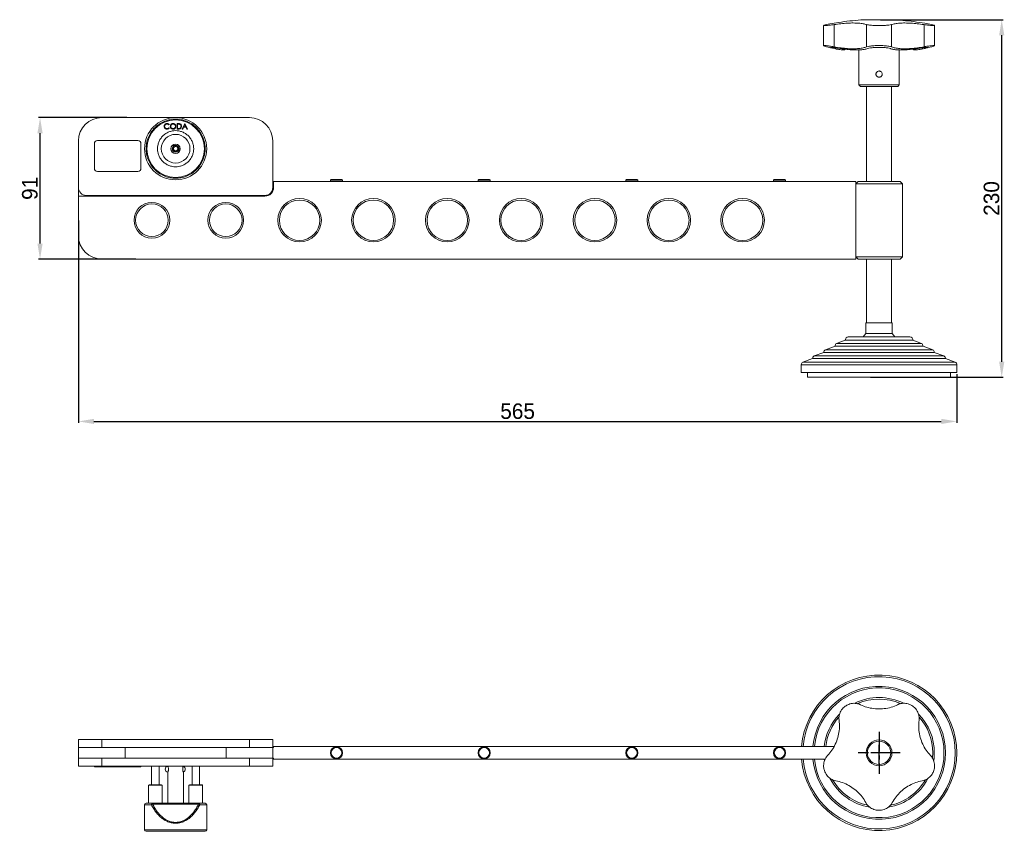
# Model space of a CAD drawing. Header units: millimetres. Extents: x -1125 to 150, y 330 to 914.
# Tile 1 of 3: x -1125 to -491, y 330 to 852. Entities that reach past the tile are written whole.
import ezdxf

# ---------------------------------------------------------------- set-up
doc = ezdxf.new("R2010")
doc.units = ezdxf.units.MM
doc.header["$PDSIZE"] = -1
doc.linetypes.add('CENTERX2', pattern=[20.32, 12.7, -2.54, 2.54, -2.54])
doc.dimstyles.new('ISO-25', dxfattribs={"dimtxt": 2.5, "dimasz": 2.5, "dimexe": 1.25, "dimexo": 0.625, "dimtad": 1, "dimtxsty": 'Standard', "dimcen": 2.5, "dimadec": 0, "dimazin": 0, "dimtfac": 1, "dimtmove": 0, "dimatfit": 3, "dimfxl": 0, "dimarcsym": 0})

# ---------------------------------------------------------------- blocks, each defined once
blk = doc.blocks.new('*D1')
at = {"color": 0, "lineweight": -2}
for p, q in [((-1086.84, 722.9), (-1086.84, 592.72)), ((-521.84, 624.14), (-521.84, 592.72)), ((-1076.84, 593.72), (-531.84, 593.72))]:
    blk.add_line(p, q, dxfattribs=at)
at = {"color": 0}
for points in [[(-1076.84, 595.39), (-1076.84, 592.06), (-1086.84, 593.72)], [(-531.84, 595.39), (-531.84, 592.06), (-521.84, 593.72)]]:
    blk.add_solid(points, dxfattribs=at)
at = {"layer": 'Defpoints', "color": 0}
for p in [(-1086.84, 723.9), (-521.84, 625.14), (-521.84, 593.72)]:
    blk.add_point(p, dxfattribs=at)
at = {"color": 0, "insert": (-804.34, 600.25), "char_height": 10, "attachment_point": 5}
blk.add_mtext('565', dxfattribs=at)
blk = doc.blocks.new('*D2')
at = {"color": 0, "lineweight": -2}
for p, q in [((-570.84, 852.14), (-491.94, 852.14)), ((-492.94, 632.14), (-492.94, 842.14)), ((-577.45, 622.14), (-491.94, 622.14))]:
    blk.add_line(p, q, dxfattribs=at)
at = {"color": 0}
for points in [[(-494.61, 842.14), (-491.28, 842.14), (-492.94, 852.14)], [(-494.61, 632.14), (-491.28, 632.14), (-492.94, 622.14)]]:
    blk.add_solid(points, dxfattribs=at)
at = {"layer": 'Defpoints', "color": 0}
for p in [(-571.84, 852.14), (-492.94, 852.14), (-578.45, 622.14)]:
    blk.add_point(p, dxfattribs=at)
at = {"color": 0, "insert": (-499.47, 737.14), "char_height": 10, "attachment_point": 5, "rotation": 90}
blk.add_mtext('230', dxfattribs=at)
blk = doc.blocks.new('*D3')
at = {"color": 0, "lineweight": -2}
for p, q in [((-1055.64, 789.14), (-1112.54, 789.14)), ((-1111.54, 708.14), (-1111.54, 779.14)), ((-1049.99, 698.14), (-1112.54, 698.14))]:
    blk.add_line(p, q, dxfattribs=at)
at = {"color": 0}
for points in [[(-1113.21, 779.14), (-1109.87, 779.14), (-1111.54, 789.14)], [(-1113.21, 708.14), (-1109.87, 708.14), (-1111.54, 698.14)]]:
    blk.add_solid(points, dxfattribs=at)
at = {"layer": 'Defpoints', "color": 0}
for p in [(-1111.54, 789.14), (-1054.64, 789.14), (-1048.99, 698.14)]:
    blk.add_point(p, dxfattribs=at)
at = {"color": 0, "insert": (-1118.07, 743.64), "char_height": 10, "attachment_point": 5, "rotation": 90}
blk.add_mtext('91', dxfattribs=at)

msp = doc.modelspace()

# ---------------------------------------------------------------- linework, layer by layer
at = {"linetype": 'Continuous', "lineweight": 15}
for p, q in [((-603.45, 849.42), (-605.7, 848.97)), ((-600.76, 834.72), (-600.76, 848.97)), ((-563.54, 852.14), (-580.14, 852.14)), ((-579.83, 834.72), (-579.83, 848.97)), ((-563.85, 834.72), (-563.85, 848.97)), ((-542.92, 834.72), (-542.92, 848.97)), ((-537.98, 848.97), (-540.23, 849.42)), ((-607.52, 848.43), (-607.52, 835.41)), ((-536.16, 835.4), (-536.16, 848.42)), ((-605.7, 834.72), (-603.44, 834.16)), ((-603.43, 834.18), (-603.18, 834.12)), ((-599.76, 834.07), (-599.76, 833.35)), ((-599.38, 833.28), (-599.12, 833.23)), ((-584.84, 832.68), (-584.84, 810.14)), ((-558.84, 810.14), (-558.84, 832.69)), ((-543.92, 833.35), (-543.92, 834.07)), ((-540.21, 834.17), (-537.98, 834.72)), ((-584.84, 810.14), (-583.84, 809.14)), ((-584.84, 810.14), (-558.84, 810.14)), ((-583.84, 809.14), (-559.84, 809.14)), ((-579.84, 809.14), (-579.84, 748.14)), ((-563.84, 748.14), (-563.84, 809.14)), ((-559.84, 809.14), (-558.84, 810.14)), ((-976.84, 789.14), (-1071.84, 789.14)), ((-1028.32, 784.66), (-1028.6, 784.45)), ((-1028.6, 782.66), (-1028.32, 782.45)), ((-1023.39, 785.3), (-1022.68, 785.3)), ((-1023.39, 781.8), (-1023.39, 785.3)), ((-1022.3, 781.8), (-1023.39, 781.8)), ((-1022.83, 784.95), (-1023.07, 784.95)), ((-1023.07, 784.95), (-1023.07, 782.16)), ((-1023.07, 782.16), (-1022.67, 782.16)), ((-1020.07, 781.8), (-1018.41, 785.3)), ((-1019.73, 781.8), (-1020.07, 781.8)), ((-1019.19, 782.93), (-1019.73, 781.8)), ((-1017.61, 782.93), (-1019.19, 782.93)), ((-1018.39, 784.62), (-1019.02, 783.29)), ((-1019.02, 783.29), (-1017.77, 783.29)), ((-1018.41, 785.3), (-1018.36, 785.3)), ((-1017.77, 783.29), (-1018.39, 784.62)), ((-1018.36, 785.3), (-1016.75, 781.8)), ((-1017.09, 781.8), (-1017.61, 782.93)), ((-1016.75, 781.8), (-1017.09, 781.8)), ((-1086.84, 774.14), (-1086.84, 744.14)), ((-1074.61, 774.47), (-1048.61, 774.47)), ((-961.84, 744.14), (-961.84, 774.14)), ((-1076.61, 756.47), (-1076.61, 772.47)), ((-1046.61, 772.47), (-1046.61, 756.47)), ((-1048.61, 754.47), (-1074.61, 754.47)), ((-961.84, 748.14), (-961.34, 748.14)), ((-961.34, 748.14), (-586.84, 748.14)), ((-961.34, 748.14), (-961.34, 744.14)), ((-924.74, 748.84), (-924.74, 748.14)), ((-916.94, 748.84), (-924.74, 748.84)), ((-924.24, 749.34), (-917.44, 749.34)), ((-916.94, 748.14), (-916.94, 748.84)), ((-829.74, 748.84), (-829.74, 748.14)), ((-821.94, 748.84), (-829.74, 748.84)), ((-829.24, 749.34), (-822.44, 749.34)), ((-821.94, 748.14), (-821.94, 748.84)), ((-734.74, 748.84), (-734.74, 748.14)), ((-727.18, 748.84), (-734.74, 748.84)), ((-734.24, 749.34), (-727.65, 749.34)), ((-727.65, 749.34), (-727.44, 749.34)), ((-726.94, 748.84), (-727.18, 748.84)), ((-726.94, 748.14), (-726.94, 748.84)), ((-639.74, 748.84), (-639.74, 748.14)), ((-631.94, 748.84), (-639.74, 748.84)), ((-639.24, 749.34), (-632.44, 749.34)), ((-631.94, 748.14), (-631.94, 748.84)), ((-585.34, 748.14), (-586.84, 746.64)), ((-586.84, 748.14), (-586.84, 698.14)), ((-585.34, 748.14), (-571.84, 748.14)), ((-571.84, 748.14), (-558.34, 748.14)), ((-556.84, 746.64), (-558.34, 748.14)), ((-1086.84, 738.64), (-1086.84, 744.14)), ((-571.84, 746.64), (-586.84, 746.64)), ((-556.84, 746.64), (-571.84, 746.64)), ((-556.84, 699.64), (-556.84, 746.64)), ((-966.84, 738.64), (-1086.84, 738.64)), ((-1086.84, 713.14), (-1086.84, 738.64)), ((-1081.84, 739.14), (-966.84, 739.14)), ((-586.84, 698.14), (-1071.84, 698.14)), ((-586.84, 699.64), (-585.34, 698.14)), ((-586.84, 699.64), (-571.84, 699.64)), ((-571.84, 698.14), (-585.34, 698.14)), ((-579.84, 698.14), (-579.84, 657.14)), ((-571.84, 699.64), (-556.84, 699.64)), ((-558.34, 698.14), (-571.84, 698.14)), ((-563.84, 657.14), (-563.84, 698.14)), ((-558.34, 698.14), (-556.84, 699.64)), ((-580.34, 657.14), (-580.34, 650.34)), ((-563.34, 657.14), (-580.34, 657.14)), ((-563.34, 650.34), (-563.34, 657.14)), ((-580.34, 650.34), (-582.06, 648.14)), ((-563.34, 650.34), (-580.34, 650.34)), ((-561.62, 648.14), (-563.34, 650.34)), ((-600.15, 642.14), (-606.38, 639.87)), ((-537.3, 639.87), (-606.38, 639.87)), ((-543.53, 642.14), (-600.15, 642.14)), ((-593.6, 645.89), (-599.15, 643.87)), ((-544.53, 643.87), (-599.15, 643.87)), ((-550.08, 645.89), (-593.6, 645.89)), ((-544.53, 643.87), (-550.08, 645.89)), ((-537.3, 639.87), (-543.53, 642.14)), ((-614.61, 634.14), (-620.84, 631.87)), ((-529.07, 634.14), (-614.61, 634.14)), ((-607.38, 638.14), (-613.61, 635.87)), ((-530.07, 635.87), (-613.61, 635.87)), ((-536.3, 638.14), (-607.38, 638.14)), ((-530.07, 635.87), (-536.3, 638.14)), ((-522.84, 631.87), (-529.07, 634.14)), ((-621.84, 630.14), (-621.84, 625.14)), ((-521.84, 630.14), (-621.84, 630.14)), ((-522.84, 631.87), (-620.84, 631.87)), ((-521.84, 625.14), (-521.84, 630.14)), ((-521.84, 625.14), (-621.84, 625.14)), ((-617.84, 625.14), (-617.84, 622.14)), ((-525.84, 622.14), (-617.84, 622.14)), ((-525.84, 622.14), (-525.84, 625.14)), ((-1086.84, 389.06), (-1086.84, 384.06)), ((-1086.84, 389.06), (-1071.84, 389.06)), ((-1071.84, 389.06), (-1071.84, 384.06)), ((-1071.84, 389.06), (-976.84, 389.06)), ((-976.84, 389.06), (-976.84, 384.06)), ((-976.84, 389.06), (-961.84, 389.06)), ((-961.84, 389.06), (-961.84, 384.06)), ((-1086.84, 384.06), (-1071.84, 384.06)), ((-1086.84, 377.06), (-1086.84, 384.06)), ((-1071.84, 384.06), (-976.84, 384.06)), ((-1056.84, 377.06), (-1056.84, 384.06)), ((-991.84, 377.06), (-991.84, 384.06)), ((-976.84, 384.06), (-961.84, 384.06)), ((-961.34, 384.56), (-961.84, 384.56)), ((-961.84, 384.06), (-961.84, 377.06)), ((-961.34, 384.06), (-961.84, 384.06)), ((-961.34, 384.56), (-961.34, 384.06)), ((-600.77, 384.56), (-961.34, 384.56)), ((-537.3, 380.56), (-537.46, 377.29)), ((-1086.84, 372.06), (-1086.84, 377.06)), ((-1071.84, 377.06), (-1086.84, 377.06)), ((-1071.84, 372.06), (-1071.84, 377.06)), ((-976.84, 377.06), (-1071.84, 377.06)), ((-976.84, 372.06), (-976.84, 377.06)), ((-961.84, 377.06), (-976.84, 377.06)), ((-961.84, 372.06), (-961.84, 377.06)), ((-961.84, 377.06), (-961.34, 377.06)), ((-961.34, 376.56), (-961.84, 376.56)), ((-961.34, 377.06), (-961.34, 376.56)), ((-961.34, 376.56), (-606.37, 376.56)), ((-606.99, 375.35), (-607.15, 376.56)), ((-1071.84, 372.06), (-1086.84, 372.06)), ((-1076.61, 372.06), (-1076.61, 371.56)), ((-1076.61, 371.56), (-1074.61, 371.56)), ((-1074.61, 372.06), (-1074.61, 371.56)), ((-1074.61, 371.56), (-1048.61, 371.56)), ((-976.84, 372.06), (-1071.84, 372.06)), ((-1048.61, 372.06), (-1048.61, 371.56)), ((-1048.61, 371.56), (-1046.61, 371.56)), ((-1046.61, 372.06), (-1046.61, 371.56)), ((-1039.74, 372.06), (-1039.74, 360.06)), ((-1034.94, 360.06), (-1034.94, 372.06)), ((-1029.34, 372.06), (-1029.34, 372.04)), ((-1029.34, 368.08), (-1029.34, 348.06)), ((-1019.34, 372.04), (-1019.34, 372.06)), ((-1019.34, 348.06), (-1019.34, 368.08)), ((-1013.74, 372.06), (-1013.74, 360.06)), ((-1008.94, 360.06), (-1008.94, 372.06)), ((-961.84, 372.06), (-976.84, 372.06)), ((-1041.34, 360.06), (-1041.74, 359.66)), ((-1041.74, 359.66), (-1041.74, 348.06)), ((-1037.34, 359.66), (-1041.74, 359.66)), ((-1041.34, 360.06), (-1033.34, 360.06)), ((-1032.94, 359.66), (-1037.34, 359.66)), ((-1032.94, 359.66), (-1033.34, 360.06)), ((-1032.94, 348.06), (-1032.94, 359.66)), ((-1015.34, 360.06), (-1015.74, 359.66)), ((-1015.74, 359.66), (-1015.74, 348.06)), ((-1012.79, 359.66), (-1015.74, 359.66)), ((-1015.34, 360.06), (-1007.34, 360.06)), ((-1006.94, 359.66), (-1012.79, 359.66)), ((-1006.94, 359.66), (-1007.34, 360.06)), ((-1006.94, 348.06), (-1006.94, 359.66)), ((-1044.34, 347.06), (-1044.34, 331.06)), ((-1039.9, 347.06), (-1044.34, 347.06)), ((-1039.46, 347.76), (-1039.12, 347.58)), ((-1039.12, 348.06), (-1009.55, 348.06)), ((-1039.12, 347.58), (-1009.55, 347.58)), ((-1009.55, 347.58), (-1009.22, 347.76)), ((-1004.34, 347.06), (-1008.78, 347.06)), ((-1004.34, 331.06), (-1004.34, 347.06)), ((-1044.34, 331.06), (-1004.34, 331.06)), ((-1043.34, 330.06), (-1005.34, 330.06)), ((-1042.84, 330.06), (-1024.34, 330.06)), ((-1024.34, 330.06), (-1005.84, 330.06))]:
    msp.add_line(p, q, dxfattribs=at)
at = {"linetype": 'CENTERX2'}
for p, q in [((-571.84, 394.06), (-571.84, 367.06)), ((-571.84, 373.06), (-571.84, 388.06)), ((-558.34, 380.56), (-585.34, 380.56)), ((-564.34, 380.56), (-579.34, 380.56))]:
    msp.add_line(p, q, dxfattribs=at)
at = {"linetype": 'Continuous', "lineweight": 15, "flags": 128}
msp.add_lwpolyline([(-536.3, 380.56), (-536.48, 377.02), (-536.64, 375.68)], dxfattribs=at)
at = {"linetype": 'Continuous', "lineweight": 15}
for centre, radius in [((-1024.34, 769.14), 20), ((-1024.34, 769.14), 18.5), ((-1024.34, 769.14), 9.24), ((-1024.34, 769.14), 3), ((-1024.34, 769.14), 2.25), ((-1024.34, 769.14), 1.9), ((-1024.34, 769.14), 1.4), ((-944.59, 723.14), 14), ((-944.59, 723.14), 13), ((-897.09, 723.14), 14), ((-897.09, 723.14), 13), ((-849.59, 723.14), 14), ((-849.59, 723.14), 13), ((-802.09, 723.14), 14), ((-802.09, 723.14), 13), ((-754.59, 723.14), 14), ((-754.59, 723.14), 13), ((-707.09, 723.14), 14), ((-707.09, 723.14), 13), ((-659.59, 723.14), 14), ((-659.59, 723.14), 13), ((-1039.59, 723.14), 11.5), ((-1039.59, 723.14), 10.5), ((-992.09, 723.14), 11.5), ((-992.09, 723.14), 10.5), ((-571.84, 380.56), 8.3), ((-571.84, 380.56), 7.5), ((-920.84, 380.56), 3.9), ((-920.84, 380.56), 3.4), ((-825.84, 380.56), 3.9), ((-825.84, 380.56), 3.4), ((-730.84, 380.56), 3.9), ((-730.84, 380.56), 3.4), ((-635.84, 380.56), 3.9), ((-635.84, 380.56), 3.4)]:
    msp.add_circle(centre, radius, dxfattribs=at)
for centre, radius, start, end in [((-1071.84, 774.14), 15, 90, 180), ((-976.84, 774.14), 15, 0, 90), ((-1074.61, 772.47), 2, 90, 180), ((-1048.61, 772.47), 2, 0, 90), ((-1074.61, 756.47), 2, 180, 270), ((-1048.61, 756.47), 2, 270, 0), ((-924.24, 748.84), 0.5, 90, 180), ((-917.44, 748.84), 0.5, 0, 90), ((-829.24, 748.84), 0.5, 90, 180), ((-822.44, 748.84), 0.5, 0, 90), ((-734.24, 748.84), 0.5, 90, 180), ((-727.44, 748.84), 0.5, 0, 90), ((-639.24, 748.84), 0.5, 90, 180), ((-632.44, 748.84), 0.5, 0, 90), ((-1081.84, 744.14), 5, 180, 270), ((-966.84, 744.14), 5, 270, 0), ((-966.84, 744.14), 5.5, 270, 0), ((-1071.84, 713.14), 15, 180, 270), ((-591.59, 646.12), 2.02, 90, 186.42297), ((-552.09, 646.12), 2.02, 353.57703, 90), ((-605.38, 638.14), 2, 120, 180), ((-598.15, 642.14), 2, 120.00001, 180), ((-545.53, 642.14), 2, 0, 59.99999), ((-538.3, 638.14), 2, 360, 60), ((-612.61, 634.14), 2, 120, 180), ((-531.07, 634.14), 2, 360, 60), ((-619.84, 630.14), 2, 120.00001, 180), ((-523.84, 630.14), 2, 0, 59.99999), ((-571.84, 380.56), 50, 0, 175.41143), ((-571.84, 380.56), 49, 0, 175.31758), ((-571.84, 380.56), 42.77, 0, 174.63351), ((-571.84, 380.56), 41.77, 0, 174.50464), ((-571.84, 380.56), 35.54, 63.58409, 116.13794), ((-571.84, 380.56), 34.54, 66.5507, 113.56654), ((-571.84, 380.56), 35.54, 0, 44.25019), ((-571.84, 380.56), 35.54, 136.10727, 173.53729), ((-571.84, 380.56), 34.54, 138.39685, 173.34934), ((-571.84, 380.56), 34.54, 0, 41.55099), ((-571.84, 380.56), 50, 184.58857, 0), ((-571.84, 380.56), 49, 184.68242, 0), ((-571.84, 380.56), 42.77, 185.36649, 0), ((-571.84, 380.56), 41.77, 185.49536, 0), ((-1029.04, 370.06), 2, 98.18779, 261.89616), ((-1020.15, 370.06), 2, 0, 68.87005), ((-1020.15, 370.06), 2, 292.04184, 360), ((-571.84, 380.56), 35.54, 208.11222, 260.26178), ((-571.84, 380.56), 34.54, 210.14672, 257.78397), ((-571.84, 380.56), 35.54, 279.61573, 332.13563), ((-571.84, 380.56), 34.54, 282.48553, 329.57151), ((-1043.34, 347.06), 1, 90, 180), ((-1005.34, 347.06), 1, 0, 90), ((-1043.34, 331.06), 1, 180, 270), ((-1005.34, 331.06), 1, 270, 0)]:
    msp.add_arc(centre, radius, start, end, dxfattribs=at)
for points, knots in [([(-605.7, 848.97), (-606.26, 848.84), (-607.36, 848.58), (-607.65, 848.38), (-607.08, 848.31), (-605.63, 848.4), (-603.37, 848.63), (-601.56, 848.87), (-600.76, 848.97)], [0, 0, 0, 0, 0.181899, 0.363864, 0.499994, 0.679809, 0.859595, 1, 1, 1, 1]), ([(-580.05, 852.11), (-581.19, 852.06), (-584.74, 851.92), (-590.68, 851.34), (-597.35, 850.51), (-601.59, 849.74), (-603.44, 849.4)], [0, 0, 0, 0, 0.145082, 0.452167, 0.759943, 1, 1, 1, 1]), ([(-600.76, 848.97), (-599.31, 849.18), (-596.37, 849.6), (-592.2, 849.94), (-588.3, 850.06), (-584.9, 849.93), (-581.98, 849.59), (-580.55, 849.18), (-579.83, 848.97)], [0, 0, 0, 0, 0.165532, 0.335782, 0.50134, 0.671801, 0.833673, 1, 1, 1, 1]), ([(-579.83, 848.97), (-579.07, 848.84), (-577.55, 848.58), (-574.64, 848.38), (-571.57, 848.31), (-568.51, 848.4), (-565.72, 848.63), (-564.42, 848.87), (-563.85, 848.97)], [0, 0, 0, 0, 0.181901, 0.363866, 0.499991, 0.67981, 0.859591, 1, 1, 1, 1]), ([(-563.85, 848.97), (-563.13, 849.18), (-561.67, 849.6), (-558.72, 849.94), (-555.25, 850.06), (-551.4, 849.93), (-547.25, 849.59), (-544.37, 849.18), (-542.92, 848.97)], [0, 0, 0, 0, 0.165534, 0.335783, 0.501343, 0.6718, 0.833677, 1, 1, 1, 1]), ([(-540.23, 849.42), (-540.38, 849.45), (-542.84, 849.95), (-547.68, 850.68), (-554.75, 851.53), (-560.05, 852), (-562.99, 852.09), (-563.54, 852.11)], [0, 0, 0, 0, 0.018991, 0.321106, 0.624565, 0.929215, 1, 1, 1, 1]), ([(-542.92, 848.97), (-541.89, 848.84), (-539.84, 848.58), (-537.76, 848.38), (-536.43, 848.31), (-535.98, 848.4), (-536.53, 848.63), (-537.53, 848.87), (-537.98, 848.97)], [0, 0, 0, 0, 0.181901, 0.363867, 0.499994, 0.679805, 0.859583, 1, 1, 1, 1]), ([(-600.76, 834.72), (-601.78, 834.88), (-603.83, 835.21), (-605.92, 835.46), (-607.25, 835.54), (-607.69, 835.44), (-607.16, 835.14), (-606.15, 834.85), (-605.7, 834.72)], [0, 0, 0, 0, 0.1818454, 0.3638011, 0.4999867, 0.6785782, 0.8571112, 1, 1, 1, 1]), ([(-599.76, 833.35), (-600.45, 833.5), (-601.85, 833.8), (-603.01, 834.14), (-603.29, 834.34), (-602.62, 834.38), (-601.11, 834.25), (-598.93, 833.98), (-596.75, 833.65), (-595.39, 833.42), (-594.94, 833.35)], [0, 0, 0, 0, 0.135537, 0.271135, 0.405255, 0.537471, 0.668693, 0.800259, 0.933332, 1, 1, 1, 1]), ([(-579.83, 834.72), (-580.53, 834.46), (-581.95, 833.96), (-584.81, 833.53), (-588.18, 833.36), (-592, 833.5), (-596.24, 833.92), (-599.24, 834.45), (-600.76, 834.72)], [0, 0, 0, 0, 0.161786, 0.3281375, 0.4899607, 0.6566293, 0.8256469, 1, 1, 1, 1]), ([(-593.87, 833.08), (-593.85, 833.03), (-593.78, 832.82), (-594.28, 832.67), (-595.38, 832.64), (-597.14, 832.83), (-598.84, 833.17), (-599.76, 833.35)], [0, 0, 0, 0, 0.079295, 0.302369, 0.519275, 0.742553, 1, 1, 1, 1]), ([(-594.94, 833.35), (-593.74, 833.19), (-591.33, 832.88), (-587.95, 832.66), (-584.84, 832.64), (-581.95, 832.83), (-580.45, 833.17), (-579.64, 833.35)], [0, 0, 0, 0, 0.190637, 0.386741, 0.577414, 0.773692, 1, 1, 1, 1]), ([(-563.85, 834.72), (-564.6, 834.88), (-566.12, 835.21), (-569.03, 835.46), (-572.1, 835.54), (-575.16, 835.44), (-577.95, 835.14), (-579.25, 834.85), (-579.83, 834.72)], [0, 0, 0, 0, 0.181854, 0.363796, 0.499991, 0.678581, 0.857118, 1, 1, 1, 1]), ([(-579.64, 833.35), (-579.27, 833.5), (-578.53, 833.8), (-576.41, 834.14), (-573.84, 834.34), (-571.05, 834.38), (-568.37, 834.25), (-566.09, 833.98), (-564.68, 833.65), (-564.2, 833.42), (-564.04, 833.35)], [0, 0, 0, 0, 0.135542, 0.271132, 0.405254, 0.53747, 0.668696, 0.800256, 0.933331, 1, 1, 1, 1]), ([(-564.04, 833.35), (-563.37, 833.19), (-562.01, 832.88), (-559.37, 832.66), (-556.33, 832.64), (-552.79, 832.83), (-550.16, 833.17), (-548.74, 833.35)], [0, 0, 0, 0, 0.190635, 0.38674, 0.57741, 0.773692, 1, 1, 1, 1]), ([(-542.92, 834.72), (-544.33, 834.46), (-547.19, 833.96), (-551.29, 833.53), (-555.13, 833.36), (-558.56, 833.5), (-561.6, 833.92), (-563.09, 834.45), (-563.85, 834.72)], [0, 0, 0, 0, 0.161782, 0.328137, 0.48996, 0.656629, 0.825645, 1, 1, 1, 1]), ([(-543.92, 833.35), (-544.7, 833.19), (-546.27, 832.88), (-548.03, 832.66), (-549.23, 832.65), (-549.86, 832.78), (-549.8, 833.01), (-549.78, 833.09)], [0, 0, 0, 0, 0.216844, 0.439881, 0.656754, 0.880008, 1, 1, 1, 1]), ([(-548.74, 833.35), (-547.82, 833.5), (-545.96, 833.8), (-543.49, 834.14), (-541.63, 834.34), (-540.58, 834.38), (-540.43, 834.25), (-541.2, 833.98), (-542.51, 833.65), (-543.57, 833.42), (-543.92, 833.35)], [0, 0, 0, 0, 0.135544, 0.271134, 0.405263, 0.537472, 0.668694, 0.800267, 0.933334, 1, 1, 1, 1]), ([(-537.98, 834.72), (-537.42, 834.88), (-536.32, 835.21), (-536.03, 835.46), (-536.59, 835.54), (-538.04, 835.44), (-540.3, 835.14), (-542.11, 834.85), (-542.92, 834.72)], [0, 0, 0, 0, 0.181851, 0.363804, 0.499989, 0.678581, 0.857114, 1, 1, 1, 1]), ([(-542.82, 833.59), (-542.62, 833.63), (-541.74, 833.79), (-540.88, 834.01), (-540.22, 834.18)], [0, 0, 0, 0, 0.236377, 1, 1, 1, 1]), ([(-569.84, 817.14), (-569.86, 816.91), (-569.9, 816.47), (-570.24, 815.87), (-570.75, 815.42), (-571.38, 815.15), (-572.06, 815.11), (-572.72, 815.3), (-573.27, 815.69), (-573.67, 816.24), (-573.86, 816.9), (-573.83, 817.58), (-573.57, 818.21), (-573.13, 818.72), (-572.53, 819.06), (-571.86, 819.18), (-571.19, 819.07), (-570.59, 818.75), (-570.13, 818.25), (-569.88, 817.68), (-569.85, 817.3), (-569.84, 817.14)], [0, 0, 0, 0, 0.053255, 0.106494, 0.16013, 0.214038, 0.267507, 0.320539, 0.373779, 0.427568, 0.481401, 0.534681, 0.587686, 0.641113, 0.695006, 0.748685, 0.801817, 0.854904, 0.908523, 0.962428, 1, 1, 1, 1]), ([(-1024.34, 750.14), (-1025.5, 750.2), (-1027.89, 750.33), (-1031.43, 751.38), (-1034.83, 753.14), (-1037.87, 755.61), (-1039.93, 758.15), (-1041.24, 760.38), (-1042.28, 762.67), (-1043.12, 765.59), (-1043.45, 769.14), (-1043.12, 772.68), (-1042.1, 776.23), (-1040.34, 779.63), (-1037.87, 782.67), (-1035.33, 784.73), (-1033.09, 786.04), (-1030.81, 787.08), (-1027.88, 787.92), (-1024.34, 788.24), (-1020.79, 787.92), (-1017.25, 786.9), (-1013.85, 785.14), (-1010.81, 782.67), (-1008.74, 780.13), (-1007.44, 777.89), (-1006.4, 775.61), (-1005.56, 772.68), (-1005.23, 769.14), (-1005.56, 765.59), (-1006.58, 762.05), (-1008.34, 758.65), (-1010.81, 755.61), (-1013.35, 753.54), (-1015.58, 752.24), (-1017.87, 751.2), (-1020.79, 750.33), (-1023.18, 750.2), (-1024.34, 750.14)], [0, 0, 0, 0, 0.0291243, 0.0599927, 0.0921447, 0.1249791, 0.1578135, 0.1739077, 0.1900069, 0.2208754, 0.2499996, 0.2791238, 0.3099923, 0.3421445, 0.3749788, 0.4078132, 0.4239075, 0.4400065, 0.4708749, 0.4999992, 0.5291235, 0.5599929, 0.5921449, 0.6249793, 0.6578136, 0.6739079, 0.6900067, 0.7208754, 0.7499996, 0.7791239, 0.8099926, 0.8421443, 0.8749787, 0.9078131, 0.9239082, 0.9400064, 0.9708757, 1, 1, 1, 1]), ([(-1031.73, 783.57), (-1031.7, 783.85), (-1031.64, 784.4), (-1031.12, 785), (-1030.5, 785.35), (-1030.07, 785.38), (-1029.85, 785.39)], [0, 0, 0, 0, 0.2795215, 0.5590832, 0.7793565, 1, 1, 1, 1]), ([(-1029.85, 785.39), (-1029.52, 785.36), (-1028.91, 785.29), (-1028.5, 784.85), (-1028.32, 784.66)], [0, 0, 0, 0, 0.55952, 1, 1, 1, 1]), ([(-1027.79, 783.54), (-1027.75, 783.81), (-1027.69, 784.35), (-1027.21, 784.96), (-1026.61, 785.33), (-1026.18, 785.37), (-1025.97, 785.39)], [0, 0, 0, 0, 0.279738, 0.559331, 0.779677, 1, 1, 1, 1]), ([(-1025.97, 785.39), (-1025.69, 785.37), (-1025.15, 785.31), (-1024.53, 784.81), (-1024.16, 784.2), (-1024.12, 783.77), (-1024.11, 783.56)], [0, 0, 0, 0, 0.279772, 0.559377, 0.779583, 1, 1, 1, 1]), ([(-1024.34, 780.77), (-1023.63, 780.73), (-1022.17, 780.65), (-1020, 780), (-1017.92, 778.93), (-1016.06, 777.42), (-1014.55, 775.56), (-1013.47, 773.48), (-1012.84, 771.31), (-1012.65, 769.14), (-1012.84, 766.97), (-1013.47, 764.8), (-1014.55, 762.72), (-1016.06, 760.86), (-1017.92, 759.35), (-1020, 758.27), (-1022.17, 757.64), (-1024.34, 757.44), (-1026.51, 757.64), (-1028.68, 758.27), (-1030.76, 759.35), (-1032.62, 760.86), (-1034.13, 762.72), (-1035.21, 764.8), (-1035.83, 766.97), (-1036.03, 769.14), (-1035.83, 771.31), (-1035.21, 773.48), (-1034.13, 775.56), (-1032.62, 777.42), (-1030.76, 778.93), (-1028.68, 780), (-1026.51, 780.65), (-1025.05, 780.73), (-1024.34, 780.77)], [0, 0, 0, 0, 0.02913, 0.060003, 0.09216, 0.125, 0.15784, 0.189997, 0.220872, 0.25, 0.279129, 0.310003, 0.342161, 0.375001, 0.407841, 0.439998, 0.470871, 0.500001, 0.529129, 0.560004, 0.592161, 0.625001, 0.65784, 0.689997, 0.720871, 0.750001, 0.77913, 0.810004, 0.842161, 0.875, 0.90784, 0.939997, 0.970872, 1, 1, 1, 1]), ([(-1031.29, 782.33), (-1031.44, 782.54), (-1031.69, 782.92), (-1031.72, 783.37), (-1031.73, 783.57)], [0, 0, 0, 0, 0.559016, 1, 1, 1, 1]), ([(-1029.87, 785.04), (-1030.09, 785.01), (-1030.54, 784.96), (-1031.06, 784.58), (-1031.37, 784.08), (-1031.4, 783.73), (-1031.42, 783.55)], [0, 0, 0, 0, 0.279854, 0.559515, 0.779687, 1, 1, 1, 1]), ([(-1031.42, 783.55), (-1031.39, 783.32), (-1031.34, 782.87), (-1030.9, 782.38), (-1030.38, 782.11), (-1030.03, 782.09), (-1029.85, 782.07)], [0, 0, 0, 0, 0.279423, 0.558909, 0.779253, 1, 1, 1, 1]), ([(-1029.85, 781.71), (-1030.16, 781.74), (-1030.71, 781.79), (-1031.11, 782.16), (-1031.29, 782.33)], [0, 0, 0, 0, 0.559764, 1, 1, 1, 1]), ([(-1028.6, 784.45), (-1028.8, 784.64), (-1029.16, 784.98), (-1029.65, 785.02), (-1029.87, 785.04)], [0, 0, 0, 0, 0.558395, 1, 1, 1, 1]), ([(-1029.85, 782.07), (-1029.58, 782.11), (-1029.09, 782.17), (-1028.75, 782.51), (-1028.6, 782.66)], [0, 0, 0, 0, 0.558793, 1, 1, 1, 1]), ([(-1028.32, 782.45), (-1028.43, 782.33), (-1028.65, 782.08), (-1029.17, 781.78), (-1029.59, 781.74), (-1029.85, 781.71)], [0, 0, 0, 0, 0.280418, 0.560766, 1, 1, 1, 1]), ([(-1025.94, 781.71), (-1026.21, 781.74), (-1026.75, 781.8), (-1027.36, 782.3), (-1027.73, 782.9), (-1027.77, 783.33), (-1027.79, 783.54)], [0, 0, 0, 0, 0.279692, 0.559354, 0.779643, 1, 1, 1, 1]), ([(-1025.95, 785.04), (-1026.17, 785.01), (-1026.62, 784.95), (-1027.12, 784.56), (-1027.42, 784.06), (-1027.46, 783.71), (-1027.47, 783.54)], [0, 0, 0, 0, 0.279626, 0.559346, 0.779627, 1, 1, 1, 1]), ([(-1027.47, 783.54), (-1027.44, 783.32), (-1027.39, 782.88), (-1026.97, 782.4), (-1026.47, 782.12), (-1026.13, 782.09), (-1025.95, 782.07)], [0, 0, 0, 0, 0.279413, 0.559081, 0.779479, 1, 1, 1, 1]), ([(-1024.42, 783.56), (-1024.45, 783.78), (-1024.5, 784.22), (-1024.93, 784.7), (-1025.43, 784.98), (-1025.78, 785.02), (-1025.95, 785.04)], [0, 0, 0, 0, 0.27948, 0.558872, 0.7795, 1, 1, 1, 1]), ([(-1025.95, 782.07), (-1025.73, 782.1), (-1025.29, 782.15), (-1024.77, 782.53), (-1024.47, 783.03), (-1024.44, 783.38), (-1024.42, 783.56)], [0, 0, 0, 0, 0.279847, 0.559381, 0.779643, 1, 1, 1, 1]), ([(-1024.11, 783.56), (-1024.14, 783.28), (-1024.2, 782.74), (-1024.7, 782.14), (-1025.3, 781.77), (-1025.73, 781.73), (-1025.94, 781.71)], [0, 0, 0, 0, 0.279636, 0.559353, 0.779615, 1, 1, 1, 1]), ([(-1021.75, 784.85), (-1021.95, 784.88), (-1022.31, 784.94), (-1022.67, 784.95), (-1022.83, 784.95)], [0, 0, 0, 0, 0.559495, 1, 1, 1, 1]), ([(-1022.68, 785.3), (-1022.47, 785.3), (-1022.1, 785.3), (-1021.73, 785.22), (-1021.57, 785.18)], [0, 0, 0, 0, 0.560411, 1, 1, 1, 1]), ([(-1022.67, 782.16), (-1022.48, 782.16), (-1022.15, 782.16), (-1021.82, 782.22), (-1021.67, 782.25)], [0, 0, 0, 0, 0.560406, 1, 1, 1, 1]), ([(-1020.52, 783.51), (-1020.54, 783.25), (-1020.59, 782.72), (-1021.05, 782.1), (-1021.68, 781.82), (-1022.1, 781.81), (-1022.3, 781.8)], [0, 0, 0, 0, 0.280124, 0.559272, 0.77885, 1, 1, 1, 1]), ([(-1020.83, 783.51), (-1020.84, 783.67), (-1020.86, 784), (-1021.08, 784.41), (-1021.39, 784.71), (-1021.63, 784.8), (-1021.75, 784.85)], [0, 0, 0, 0, 0.280177, 0.559773, 0.779793, 1, 1, 1, 1]), ([(-1021.67, 782.25), (-1021.53, 782.31), (-1021.25, 782.44), (-1020.9, 782.88), (-1020.86, 783.27), (-1020.83, 783.51)], [0, 0, 0, 0, 0.280529, 0.56101, 1, 1, 1, 1]), ([(-1021.57, 785.18), (-1021.39, 785.09), (-1021.04, 784.92), (-1020.6, 784.33), (-1020.55, 783.82), (-1020.52, 783.51)], [0, 0, 0, 0, 0.280275, 0.560717, 1, 1, 1, 1]), ([(-552.08, 648.14), (-552.15, 648.14), (-552.28, 648.14), (-553.38, 648.14), (-555.2, 648.14), (-557.77, 648.14), (-560.93, 648.14), (-564.47, 648.14), (-568.15, 648.14), (-571.84, 648.14), (-575.53, 648.14), (-579.21, 648.14), (-582.75, 648.14), (-585.91, 648.14), (-588.47, 648.14), (-590.34, 648.14), (-591.27, 648.14), (-591.79, 648.14), (-591.6, 648.14), (-591.6, 648.14)], [0, 0, 0, 0, 0.0582569, 0.1200054, 0.1843196, 0.2499964, 0.3156747, 0.3799898, 0.4417359, 0.4999949, 0.5582521, 0.6199982, 0.6843133, 0.7499915, 0.8156695, 0.8799829, 0.9417314, 0.9999883, 1, 1, 1, 1]), ([(-584.78, 411.96), (-585.88, 412.19), (-588.08, 412.64), (-591.17, 411.93), (-593.89, 410.45), (-596.06, 408.23), (-597.45, 405.39), (-597.63, 403.43), (-597.71, 402.57)], [0, 0, 0, 0, 0.181902, 0.363866, 0.499988, 0.679811, 0.859595, 1, 1, 1, 1]), ([(-558.9, 411.96), (-560.24, 411.34), (-562.96, 410.08), (-567.37, 409.04), (-571.92, 408.67), (-576.4, 409.06), (-580.77, 410.11), (-583.43, 411.34), (-584.78, 411.96)], [0, 0, 0, 0, 0.1655297, 0.3357803, 0.5013377, 0.6718011, 0.8336738, 1, 1, 1, 1]), ([(-545.97, 402.57), (-546.1, 403.69), (-546.35, 405.92), (-547.98, 408.64), (-550.22, 410.77), (-553.01, 412.14), (-556.14, 412.59), (-558.06, 412.15), (-558.9, 411.96)], [0, 0, 0, 0, 0.181902, 0.363864, 0.499996, 0.67981, 0.859586, 1, 1, 1, 1]), ([(-597.71, 402.57), (-597.53, 401.1), (-597.17, 398.13), (-597.54, 393.62), (-598.6, 389.17), (-600.35, 385.03), (-602.7, 381.2), (-604.69, 379.05), (-605.7, 377.96)], [0, 0, 0, 0, 0.16553, 0.335783, 0.501342, 0.671803, 0.833675, 1, 1, 1, 1]), ([(-537.98, 377.96), (-538.98, 379.04), (-541.02, 381.24), (-543.37, 385.11), (-545.13, 389.32), (-546.15, 393.7), (-546.5, 398.19), (-546.15, 401.09), (-545.97, 402.57)], [0, 0, 0, 0, 0.165526, 0.335781, 0.501335, 0.671794, 0.833673, 1, 1, 1, 1]), ([(-605.7, 377.96), (-606.26, 376.98), (-607.36, 375.03), (-607.65, 371.87), (-607.08, 368.83), (-605.63, 366.08), (-603.37, 363.88), (-601.56, 363.1), (-600.76, 362.76)], [0, 0, 0, 0, 0.181899, 0.363864, 0.499994, 0.679809, 0.859595, 1, 1, 1, 1]), ([(-542.92, 362.76), (-541.89, 363.23), (-539.84, 364.16), (-537.76, 366.54), (-536.43, 369.34), (-535.98, 372.42), (-536.53, 375.52), (-537.53, 377.22), (-537.98, 377.96)], [0, 0, 0, 0, 0.181901, 0.363867, 0.499994, 0.679805, 0.859583, 1, 1, 1, 1]), ([(-1029.33, 372.04), (-1029.33, 372.05), (-1029.35, 372.08), (-1029.29, 371.93), (-1029.17, 371.6), (-1029.02, 371.09), (-1028.93, 370.54), (-1028.92, 370.18), (-1028.92, 370.06)], [0, 0, 0, 0, 0.0499385, 0.2483894, 0.4499565, 0.6647751, 0.8854595, 1, 1, 1, 1]), ([(-1028.92, 370.06), (-1028.93, 369.85), (-1028.95, 369.42), (-1029.07, 368.84), (-1029.21, 368.38), (-1029.32, 368.1), (-1029.33, 368.09), (-1029.33, 368.08)], [0, 0, 0, 0, 0.202903, 0.40539, 0.618373, 0.839579, 1, 1, 1, 1]), ([(-1019.35, 368.08), (-1019.34, 368.07), (-1019.33, 368.04), (-1019.39, 368.2), (-1019.51, 368.52), (-1019.66, 369.04), (-1019.74, 369.59), (-1019.77, 370.15), (-1019.73, 370.7), (-1019.61, 371.28), (-1019.46, 371.74), (-1019.35, 372.02), (-1019.35, 372.04), (-1019.35, 372.04)], [0, 0, 0, 0, 0.024983, 0.124272, 0.225091, 0.332563, 0.442963, 0.500302, 0.601699, 0.702855, 0.809289, 0.919833, 1, 1, 1, 1]), ([(-600.76, 362.76), (-599.31, 362.47), (-596.37, 361.9), (-592.2, 360.15), (-588.3, 357.77), (-584.9, 354.83), (-581.98, 351.41), (-580.55, 348.85), (-579.83, 347.55)], [0, 0, 0, 0, 0.165532, 0.335782, 0.50134, 0.671801, 0.833673, 1, 1, 1, 1]), ([(-563.85, 347.55), (-563.13, 348.84), (-561.67, 351.46), (-558.72, 354.89), (-555.25, 357.87), (-551.4, 360.19), (-547.25, 361.91), (-544.37, 362.47), (-542.92, 362.76)], [0, 0, 0, 0, 0.165534, 0.335783, 0.501343, 0.6718, 0.833677, 1, 1, 1, 1]), ([(-1039.12, 348.06), (-1039.73, 348.06), (-1040.96, 348.06), (-1042.28, 348.06), (-1043.17, 348.06), (-1043.28, 348.06), (-1043.34, 348.06)], [0, 0, 0, 0, 0.237332, 0.4852, 0.740624, 1, 1, 1, 1]), ([(-1039.46, 347.76), (-1039.56, 347.65), (-1039.75, 347.44), (-1039.85, 347.19), (-1039.9, 347.06)], [0, 0, 0, 0, 0.499381, 1, 1, 1, 1]), ([(-1024.34, 335.28), (-1025.08, 335.32), (-1026.57, 335.4), (-1028.79, 336.01), (-1030.96, 337), (-1033.05, 338.37), (-1035.03, 340.11), (-1036.83, 342.15), (-1038.5, 344.49), (-1039.42, 346.18), (-1039.9, 347.06)], [0, 0, 0, 0, 0.099935, 0.203222, 0.313933, 0.434036, 0.561107, 0.701243, 0.843329, 1, 1, 1, 1]), ([(-1039.12, 348.06), (-1039.19, 348.05), (-1039.31, 348.02), (-1039.41, 347.85), (-1039.46, 347.76)], [0, 0, 0, 0, 0.5008752, 1, 1, 1, 1]), ([(-1009.55, 347.58), (-1010, 346.71), (-1010.87, 345.02), (-1012.45, 342.69), (-1014.17, 340.63), (-1016.05, 338.9), (-1018.04, 337.52), (-1020.1, 336.53), (-1022.21, 335.93), (-1024.34, 335.73), (-1026.46, 335.93), (-1028.57, 336.53), (-1030.64, 337.52), (-1032.63, 338.9), (-1034.51, 340.63), (-1036.23, 342.69), (-1037.81, 345.02), (-1038.68, 346.71), (-1039.12, 347.58)], [0, 0, 0, 0, 0.077982, 0.151098, 0.22083, 0.285269, 0.344745, 0.399963, 0.450778, 0.500001, 0.549209, 0.600035, 0.655243, 0.71473, 0.779154, 0.848901, 0.92201, 1, 1, 1, 1]), ([(-1008.78, 347.06), (-1009.26, 346.18), (-1010.17, 344.49), (-1011.84, 342.15), (-1013.65, 340.11), (-1015.63, 338.37), (-1017.72, 337), (-1019.89, 336.01), (-1022.11, 335.4), (-1023.6, 335.32), (-1024.34, 335.28)], [0, 0, 0, 0, 0.15667, 0.298758, 0.43889, 0.565965, 0.686062, 0.796773, 0.90006, 1, 1, 1, 1]), ([(-1009.22, 347.76), (-1009.27, 347.85), (-1009.37, 348.02), (-1009.49, 348.05), (-1009.55, 348.06)], [0, 0, 0, 0, 0.499096, 1, 1, 1, 1]), ([(-1005.34, 348.06), (-1005.4, 348.06), (-1005.51, 348.06), (-1006.4, 348.06), (-1007.71, 348.06), (-1008.95, 348.06), (-1009.55, 348.06)], [0, 0, 0, 0, 0.259377, 0.5148, 0.762663, 1, 1, 1, 1]), ([(-1008.78, 347.06), (-1008.83, 347.19), (-1008.92, 347.44), (-1009.12, 347.65), (-1009.22, 347.76)], [0, 0, 0, 0, 0.500619, 1, 1, 1, 1]), ([(-579.83, 347.55), (-579.07, 346.72), (-577.55, 345.06), (-574.64, 343.82), (-571.57, 343.42), (-568.51, 343.94), (-565.72, 345.42), (-564.42, 346.9), (-563.85, 347.55)], [0, 0, 0, 0, 0.181901, 0.363866, 0.499991, 0.67981, 0.859591, 1, 1, 1, 1])]:
    msp.add_open_spline(points, degree=3, knots=knots, dxfattribs=at)

# ---------------------------------------------------------------- dimensions: what is measured, and where the dimension line sits
for base, p1, p2, picture, middle in [((-492.94, 852.14), (-578.45, 622.14), (-571.84, 852.14), '*D2', (-499.47, 737.14)), ((-1111.54, 789.14), (-1048.99, 698.14), (-1054.64, 789.14), '*D3', (-1118.07, 743.64))]:
    dim = msp.add_linear_dim(base=base, p1=p1, p2=p2, angle=90, dimstyle='ISO-25', override={"dimtxt": 10, "dimasz": 10, "dimexe": 1, "dimexo": 1, "dimgap": 1.524, "dimtoh": 1, "dimdec": 0, "dimzin": 0, "dimadec": 2, "dimtdec": 0, "dimtzin": 0})
    dim.commit()
    dim.dimension.update_dxf_attribs({"geometry": picture, "text_midpoint": middle})
dim = msp.add_linear_dim(base=(-521.84, 593.72), p1=(-1086.84, 723.9), p2=(-521.84, 625.14), dimstyle='ISO-25', override={"dimtxt": 10, "dimasz": 10, "dimexe": 1, "dimexo": 1, "dimgap": 1.524, "dimtoh": 1, "dimdec": 0, "dimzin": 0, "dimadec": 2, "dimtdec": 0, "dimtzin": 0})
dim.commit()
dim.dimension.update_dxf_attribs({"geometry": '*D1', "text_midpoint": (-804.34, 600.25)})

doc.saveas('drawing.dxf')
